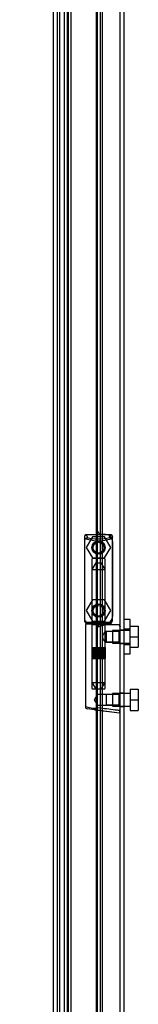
# Model space of a CAD drawing. Header units: inches. Extents: x 1 to 299, y -2 to 199.
# Tile 22 of 26: x 126 to 128, y 101 to 119. Entities that reach past the tile are written whole.
import ezdxf
from ezdxf.enums import TextEntityAlignment as Align
from ezdxf.lldxf.tags import DXFTag

# ---------------------------------------------------------------- set-up
doc = ezdxf.new("R2010")
doc.units = ezdxf.units.IN
doc.header["$MEASUREMENT"] = 0
for name, color, linetype in [('COM70220', 7, 'Continuous'), ('COM70708-4', 7, 'Continuous'), ('COM70711-4', 7, 'Continuous'), ('COM70712-12', 7, 'Continuous'), ('COM70714-4', 7, 'Continuous'), ('Default', 7, 'Continuous'), ('HNG86659-1', 7, 'Continuous'), ('HNG86659-2', 7, 'Continuous'), ('SCS86661', 7, 'Continuous'), ('WAM30017', 7, 'Continuous')]:
    doc.layers.add(name, color=color, linetype=linetype)
doc.styles.add('SEACAD_Times_New_Roman', font='times.ttf')
tags = doc.linetypes.add('HIDDEN2', pattern=[0.1875, 0.125, -0.0625]).pattern_tags.tags
tags[6:7] = [DXFTag(74, 4), DXFTag(75, 0), DXFTag(340, '0'), DXFTag(46, 0.0), DXFTag(50, 0.0), DXFTag(44, 0.0), DXFTag(45, 0.0)]
tags[4:5] = [DXFTag(74, 4), DXFTag(75, 0), DXFTag(340, '0'), DXFTag(46, 0.0), DXFTag(50, 0.0), DXFTag(44, 0.0), DXFTag(45, 0.0)]
doc.dimstyles.new('HAMMOND_(STH_-_300x200)', dxfattribs={"dimtxt": 1.5, "dimasz": 1.875, "dimexe": 0.75, "dimexo": 0.75, "dimgap": 0.375, "dimtad": 0, "dimtih": 1, "dimtoh": 1, "dimzin": 0, "dimdsep": 46, "dimtxsty": 'SEACAD_Times_New_Roman', "dimblk1": '_SE_FILLED', "dimblk2": '_SE_FILLED', "dimsah": 1, "dimcen": 0.75, "dimadec": 0, "dimazin": 0, "dimtfac": 0.8, "dimtofl": 0, "dimtmove": 0, "dimatfit": 3, "dimfxl": 1, "dimtolj": 1, "dimtzin": 0, "dimarcsym": 0})

# ---------------------------------------------------------------- blocks, each defined once
blk = doc.blocks.new('SE2')
at = {"layer": 'COM70220', "color": 7, "linetype": 'HIDDEN2'}
for p, q in [((126.614, 70.599), (126.614, 127.718)), ((126.615, 70.599), (126.615, 127.718)), ((126.617, 70.599), (126.617, 127.718)), ((126.863, 70.599), (126.863, 127.718))]:
    blk.add_line(p, q, dxfattribs=at)
at = {"layer": 'COM70708-4', "color": 7, "linetype": 'HIDDEN2'}
for p, q in [((127.823, 107.698), (127.751, 107.698)), ((127.751, 107.458), (127.823, 107.458)), ((127.823, 106.556), (127.751, 106.556)), ((127.751, 106.316), (127.823, 106.316))]:
    blk.add_line(p, q, dxfattribs=at)
at = {"layer": 'COM70711-4', "color": 7, "linetype": 'Continuous'}
blk.add_line((127.751, 69.244), (127.751, 129.039), dxfattribs=at)
at = {"layer": 'COM70711-4', "color": 7, "linetype": 'HIDDEN2'}
for p, q in [((127.823, 69.244), (127.823, 129.039)), ((126.796, 70.113), (126.796, 128.175)), ((126.865, 70.113), (126.865, 128.175)), ((126.737, 127.961), (126.737, 70.327)), ((126.809, 127.961), (126.809, 70.327))]:
    blk.add_line(p, q, dxfattribs=at)
at = {"layer": 'COM70712-12', "color": 7, "linetype": 'Continuous'}
for p, q in [((127.313, 128.781), (127.313, 69.536)), ((126.541, 69.886), (126.541, 128.431))]:
    blk.add_line(p, q, dxfattribs=at)
at = {"layer": 'COM70712-12', "color": 7, "linetype": 'HIDDEN2'}
for p, q in [((126.613, 69.886), (126.613, 128.431)), ((127.488, 109.432), (127.438, 109.432)), ((127.613, 109.307), (127.613, 107.943)), ((127.438, 107.818), (127.488, 107.818))]:
    blk.add_line(p, q, dxfattribs=at)
for centre in [(127.357, 109.196), (127.357, 108.054)]:
    blk.add_circle(centre, 0.12, dxfattribs=at)
for centre, start, end in [((127.438, 109.557), 180, 270), ((127.488, 109.307), 0, 90), ((127.488, 107.943), 270, 0), ((127.438, 107.693), 90, 180)]:
    blk.add_arc(centre, 0.125, start, end, dxfattribs=at)
at = {"layer": 'COM70714-4', "color": 7, "linetype": 'HIDDEN2'}
for p, q in [((126.653, 126.128), (126.653, 72.19)), ((127.332, 126.128), (127.332, 72.19)), ((127.386, 126.128), (127.386, 72.19)), ((127.426, 126.128), (127.426, 72.19))]:
    blk.add_line(p, q, dxfattribs=at)
at = {"layer": 'HNG86659-1', "color": 7, "linetype": 'HIDDEN2'}
for p, q in [((127.102, 109.388), (127.121, 109.338)), ((127.102, 109.388), (127.102, 107.873)), ((127.573, 109.427), (127.138, 109.427)), ((127.163, 109.372), (127.141, 109.427)), ((127.164, 109.369), (127.141, 109.427)), ((127.164, 109.369), (127.163, 109.372)), ((127.55, 109.369), (127.573, 109.427)), ((127.55, 109.369), (127.551, 109.372)), ((127.551, 109.372), (127.573, 109.427)), ((127.612, 109.388), (127.593, 109.338)), ((127.612, 107.873), (127.612, 109.388)), ((127.237, 108.983), (127.237, 107.826)), ((127.465, 108.995), (127.249, 108.995)), ((127.477, 107.826), (127.477, 108.983)), ((127.121, 107.869), (127.121, 107.834)), ((127.121, 107.794), (127.121, 106.313)), ((127.14, 107.814), (127.573, 107.814)), ((127.573, 107.814), (127.14, 107.814)), ((127.573, 107.834), (127.141, 107.834)), ((127.237, 107.826), (127.225, 107.814)), ((127.225, 107.814), (127.237, 107.802)), ((127.477, 107.826), (127.237, 107.826)), ((127.237, 107.802), (127.477, 107.802)), ((127.237, 107.802), (127.237, 106.645)), ((127.489, 107.814), (127.477, 107.826)), ((127.477, 107.802), (127.489, 107.814)), ((127.477, 107.674), (127.477, 107.802)), ((127.739, 107.794), (127.478, 107.794)), ((127.593, 107.834), (127.593, 107.869)), ((127.496, 107.675), (127.476, 107.675)), ((127.729, 107.675), (127.496, 107.675)), ((127.729, 107.675), (127.496, 107.675)), ((127.496, 107.675), (127.496, 107.481)), ((127.751, 107.696), (127.729, 107.675)), ((127.729, 107.481), (127.729, 107.675)), ((127.476, 107.481), (127.496, 107.481)), ((127.477, 106.645), (127.477, 107.482)), ((127.496, 107.481), (127.729, 107.481)), ((127.729, 107.481), (127.496, 107.481)), ((127.729, 107.481), (127.751, 107.46)), ((127.249, 106.633), (127.465, 106.633)), ((127.337, 106.533), (127.281, 106.436)), ((127.337, 106.339), (127.337, 106.533)), ((127.496, 106.533), (127.337, 106.533)), ((127.729, 106.533), (127.496, 106.533)), ((127.729, 106.533), (127.496, 106.533)), ((127.496, 106.533), (127.496, 106.339)), ((127.751, 106.554), (127.729, 106.533)), ((127.729, 106.339), (127.729, 106.533)), ((127.281, 106.436), (127.337, 106.339)), ((127.337, 106.339), (127.496, 106.339)), ((127.496, 106.339), (127.729, 106.339)), ((127.729, 106.339), (127.496, 106.339)), ((127.729, 106.339), (127.751, 106.318)), ((127.297, 106.257), (127.155, 106.274)), ((127.28, 106.259), (127.297, 106.257)), ((127.28, 106.259), (127.74, 106.201)), ((127.297, 106.257), (127.737, 106.202))]:
    blk.add_line(p, q, dxfattribs=at)
for centre, radius in [((127.357, 109.192), 0.118), ((127.357, 109.192), 0.0968), ((127.357, 109.192), 0.0968), ((127.357, 108.05), 0.118), ((127.357, 108.05), 0.0968), ((127.357, 108.05), 0.0968)]:
    blk.add_circle(centre, radius, dxfattribs=at)
for centre, radius, start, end in [((127.141, 109.388), 0.0392, 106.467, 168.78), ((127.041, 108.692), 0.706, 84.0827, 84.9945), ((127.145, 109.388), 0.0432, 170.3107, 181.0665), ((127.146, 109.333), 0.0255, 130.6693, 167.2932), ((127.14, 109.377), 0.0491, 88.6161, 102.0318), ((127.554, 109.487), 0.429, 188.1861, 189.6334), ((127.378, 110.161), 0.846, 252.8757, 268.5407), ((127.336, 110.154), 0.839, 271.3912, 287.1924), ((127.574, 109.377), 0.0491, 77.9682, 91.3839), ((127.159, 109.487), 0.429, 350.3666, 351.8139), ((127.573, 109.388), 0.0392, 11.22, 73.533), ((127.568, 109.333), 0.0255, 12.7068, 49.3307), ((127.673, 108.692), 0.706, 95.0056, 95.9172), ((127.569, 109.388), 0.0432, 358.9335, 9.6893), ((127.249, 108.983), 0.0118, 90, 180), ((127.465, 108.983), 0.0118, 0, 90), ((127.141, 107.872), 0.039, 178.4395, 188.4336), ((127.04, 108.575), 0.711, 274.9928, 275.9147), ((127.141, 107.873), 0.0395, 190.0421, 269.2684), ((127.154, 107.868), 0.0339, 170.6161, 269.1461), ((127.14, 107.834), 0.0197, 180, 270), ((127.14, 107.794), 0.0197, 90, 180), ((127.141, 107.875), 0.0417, 269.1335, 269.9996), ((127.559, 107.868), 0.0339, 270.8567, 9.3811), ((127.573, 107.873), 0.0395, 270.7315, 349.9579), ((127.573, 107.875), 0.0417, 270.0004, 270.8665), ((127.573, 107.834), 0.0197, 270, 360), ((127.573, 107.794), 0.0197, 0, 90), ((127.674, 108.575), 0.711, 264.0854, 265.0071), ((127.573, 107.872), 0.039, 351.5664, 1.5605), ((126.539, 108.415), 1.368, 331.1816, 331.5055), ((127.739, 107.783), 0.0118, 88.3734, 89.9992), ((127.739, 107.783), 0.0118, 0, 88.3726), ((127.249, 106.645), 0.0118, 180, 270), ((127.465, 106.645), 0.0118, 270, 0), ((127.16, 106.313), 0.0394, 179.9447, 262.875), ((127.739, 106.213), 0.0118, 262.875, 274.4046), ((127.705, 106.218), 0.0401, 21.8367, 34.9857), ((127.739, 106.213), 0.0118, 274.3868, 294.9231), ((127.088, 106.191), 0.656, 0.9731, 3.5902), ((127.739, 106.213), 0.0118, 294.9228, 0)]:
    blk.add_arc(centre, radius, start, end, dxfattribs=at)
for centre, major_axis, ratio, start_param, end_param in [((127.141, 109.415), (0, -0.0118), 0.049276, 3.017238, 3.218468), ((127.357, 109.379), (-0.203, 0), 0.124034, 0.384899, 2.682307), ((127.573, 109.415), (0, -0.0118), 0.049276, 3.064718, 3.265947)]:
    blk.add_ellipse(centre, major_axis=major_axis, ratio=ratio, start_param=start_param, end_param=end_param, dxfattribs=at)
for points, knots in [([(127.129, 109.352), (127.131, 109.355), (127.134, 109.358), (127.14, 109.363), (127.143, 109.366), (127.148, 109.368), (127.15, 109.369), (127.154, 109.37), (127.156, 109.37), (127.159, 109.37), (127.16, 109.37), (127.162, 109.37), (127.163, 109.369), (127.164, 109.369)], [0, 0, 0, 0, 0.25, 0.25, 0.5, 0.5, 0.625, 0.625, 0.75, 0.75, 0.875, 0.875, 1, 1, 1, 1]), ([(127.584, 109.352), (127.582, 109.355), (127.58, 109.358), (127.574, 109.363), (127.571, 109.366), (127.565, 109.368), (127.564, 109.369), (127.56, 109.37), (127.558, 109.37), (127.555, 109.37), (127.554, 109.37), (127.552, 109.37), (127.551, 109.369), (127.55, 109.369)], [0, 0, 0, 0, 0.25, 0.25, 0.5, 0.5, 0.625, 0.625, 0.75, 0.75, 0.875, 0.875, 1, 1, 1, 1]), ([(127.345, 107.755), (127.351, 107.757), (127.356, 107.76), (127.368, 107.764), (127.373, 107.766), (127.39, 107.773), (127.401, 107.777), (127.423, 107.784), (127.434, 107.788), (127.456, 107.793), (127.467, 107.794), (127.478, 107.794)], [0, 0, 0, 0, 0.125, 0.125, 0.25, 0.25, 0.5, 0.5, 0.75, 0.75, 1, 1, 1, 1]), ([(127.742, 107.762), (127.742, 107.771), (127.742, 107.779), (127.741, 107.788), (127.741, 107.79), (127.741, 107.793), (127.74, 107.793), (127.74, 107.794), (127.74, 107.794), (127.74, 107.794), (127.74, 107.794), (127.739, 107.794), (127.739, 107.794), (127.739, 107.794)], [0, 0, 0, 0, 0.5, 0.5, 0.75, 0.75, 0.875, 0.875, 0.9375, 0.9375, 0.96875, 0.96875, 1, 1, 1, 1]), ([(127.742, 107.762), (127.744, 107.762), (127.747, 107.762), (127.75, 107.761), (127.751, 107.761), (127.751, 107.761)], [0, 0, 0, 0, 0.5, 0.5, 1, 1, 1, 1]), ([(127.477, 107.675), (127.477, 107.675), (127.467, 107.663), (127.449, 107.637), (127.443, 107.627), (127.432, 107.605), (127.428, 107.591), (127.428, 107.564), (127.432, 107.551), (127.443, 107.529), (127.449, 107.519), (127.461, 107.501), (127.466, 107.494), (127.474, 107.484), (127.477, 107.481), (127.477, 107.481), (127.477, 107.481), (127.477, 107.481)], [0.2503152, 0.2503152, 0.2503152, 0.2503152, 0.375, 0.375, 0.4375, 0.4375, 0.5, 0.5, 0.5625, 0.5625, 0.625, 0.625, 0.6875, 0.6875, 0.75, 0.75, 0.7505722, 0.7505722, 0.7505722, 0.7505722]), ([(127.294, 106.276), (127.245, 106.283), (127.2, 106.291), (127.138, 106.304), (127.121, 106.31), (127.121, 106.313)], [0, 0, 0, 0, 0.5, 0.5, 1, 1, 1, 1]), ([(127.294, 106.276), (127.294, 106.273), (127.293, 106.27), (127.293, 106.265), (127.293, 106.262), (127.293, 106.26), (127.293, 106.259), (127.292, 106.258), (127.291, 106.258), (127.289, 106.258), (127.287, 106.258), (127.284, 106.259), (127.282, 106.259), (127.28, 106.259)], [0, 0, 0, 0, 0.25, 0.25, 0.5, 0.5, 0.625, 0.625, 0.75, 0.75, 0.875, 0.875, 1, 1, 1, 1]), ([(127.345, 106.29), (127.345, 106.29), (127.344, 106.29), (127.343, 106.29), (127.342, 106.289), (127.341, 106.289), (127.34, 106.289), (127.336, 106.288), (127.334, 106.287), (127.328, 106.285), (127.324, 106.284), (127.311, 106.281), (127.302, 106.278), (127.294, 106.276)], [0, 0, 0, 0, 0.03125, 0.03125, 0.0625, 0.0625, 0.125, 0.125, 0.25, 0.25, 0.5, 0.5, 1, 1, 1, 1]), ([(127.738, 106.241), (127.712, 106.244), (127.686, 106.247), (127.66, 106.25), (127.555, 106.263), (127.45, 106.277), (127.345, 106.29)], [0, 0, 0, 0, 0.198595, 0.198595, 0.198595, 1, 1, 1, 1]), ([(127.742, 106.232), (127.745, 106.233), (127.747, 106.233), (127.75, 106.233), (127.751, 106.233), (127.751, 106.234)], [0, 0, 0, 0, 0.5, 0.5, 1, 1, 1, 1])]:
    blk.add_open_spline(points, degree=3, knots=knots, dxfattribs=at)
blk.add_open_spline([(127.429, 107.567), (127.428, 107.57), (127.428, 107.574), (127.428, 107.578)], degree=3, dxfattribs=at)
at = {"layer": 'HNG86659-2', "color": 7, "linetype": 'HIDDEN2'}
for p, q in [((127.308, 108.916), (127.239, 108.798)), ((127.308, 108.916), (127.406, 108.916)), ((127.475, 108.798), (127.406, 108.916)), ((127.239, 108.798), (127.475, 108.798)), ((127.239, 108.798), (127.239, 107.381)), ((127.475, 107.381), (127.475, 108.798)), ((127.234, 107.381), (127.234, 107.184)), ((127.234, 107.381), (127.238, 107.381)), ((127.234, 107.381), (127.234, 107.184)), ((127.236, 107.381), (127.236, 107.184)), ((127.238, 107.381), (127.242, 107.381)), ((127.238, 107.381), (127.238, 107.184)), ((127.239, 107.381), (127.239, 107.184)), ((127.242, 107.381), (127.26, 107.381)), ((127.242, 107.381), (127.242, 107.184)), ((127.244, 107.381), (127.244, 107.184)), ((127.247, 107.381), (127.247, 107.184)), ((127.255, 107.381), (127.255, 107.184)), ((127.255, 107.381), (127.255, 107.184)), ((127.26, 107.381), (127.269, 107.381)), ((127.26, 107.381), (127.26, 107.184)), ((127.269, 107.381), (127.27, 107.381)), ((127.269, 107.381), (127.269, 107.184)), ((127.27, 107.381), (127.3, 107.381)), ((127.27, 107.381), (127.27, 107.184)), ((127.279, 107.381), (127.279, 107.184)), ((127.288, 107.381), (127.288, 107.184)), ((127.291, 107.381), (127.291, 107.184)), ((127.3, 107.381), (127.308, 107.381)), ((127.3, 107.381), (127.3, 107.184)), ((127.308, 107.381), (127.314, 107.381)), ((127.308, 107.381), (127.308, 107.184)), ((127.314, 107.381), (127.349, 107.381)), ((127.314, 107.381), (127.314, 107.184)), ((127.324, 107.381), (127.324, 107.184)), ((127.332, 107.381), (127.332, 107.184)), ((127.339, 107.381), (127.339, 107.184)), ((127.349, 107.381), (127.357, 107.381)), ((127.349, 107.381), (127.349, 107.184)), ((127.357, 107.381), (127.364, 107.381)), ((127.357, 107.381), (127.357, 107.184)), ((127.364, 107.381), (127.4, 107.381)), ((127.364, 107.381), (127.364, 107.184)), ((127.375, 107.381), (127.375, 107.184)), ((127.381, 107.381), (127.381, 107.184)), ((127.39, 107.381), (127.39, 107.184)), ((127.4, 107.381), (127.405, 107.381)), ((127.4, 107.381), (127.4, 107.184)), ((127.405, 107.381), (127.414, 107.381)), ((127.405, 107.381), (127.405, 107.184)), ((127.414, 107.381), (127.443, 107.381)), ((127.414, 107.381), (127.414, 107.184)), ((127.423, 107.381), (127.423, 107.184)), ((127.426, 107.381), (127.426, 107.184)), ((127.435, 107.381), (127.435, 107.184)), ((127.443, 107.381), (127.444, 107.381)), ((127.443, 107.381), (127.443, 107.184)), ((127.444, 107.381), (127.453, 107.381)), ((127.444, 107.381), (127.444, 107.184)), ((127.453, 107.381), (127.471, 107.381)), ((127.453, 107.381), (127.453, 107.184)), ((127.459, 107.381), (127.459, 107.184)), ((127.459, 107.381), (127.459, 107.184)), ((127.467, 107.381), (127.467, 107.184)), ((127.469, 107.381), (127.469, 107.184)), ((127.471, 107.381), (127.476, 107.381)), ((127.471, 107.381), (127.471, 107.184)), ((127.474, 107.381), (127.474, 107.184)), ((127.476, 107.381), (127.48, 107.381)), ((127.476, 107.381), (127.476, 107.184)), ((127.478, 107.381), (127.478, 107.184)), ((127.48, 107.381), (127.48, 107.184)), ((127.48, 107.184), (127.48, 107.381)), ((127.234, 107.184), (127.238, 107.184)), ((127.238, 107.184), (127.242, 107.184)), ((127.239, 107.184), (127.239, 106.751)), ((127.242, 107.184), (127.26, 107.184)), ((127.26, 107.184), (127.269, 107.184)), ((127.269, 107.184), (127.27, 107.184)), ((127.27, 107.184), (127.3, 107.184)), ((127.3, 107.184), (127.308, 107.184)), ((127.308, 107.184), (127.314, 107.184)), ((127.314, 107.184), (127.349, 107.184)), ((127.349, 107.184), (127.357, 107.184)), ((127.357, 107.184), (127.364, 107.184)), ((127.364, 107.184), (127.4, 107.184)), ((127.4, 107.184), (127.405, 107.184)), ((127.405, 107.184), (127.414, 107.184)), ((127.414, 107.184), (127.443, 107.184)), ((127.443, 107.184), (127.444, 107.184)), ((127.444, 107.184), (127.453, 107.184)), ((127.453, 107.184), (127.471, 107.184)), ((127.471, 107.184), (127.476, 107.184)), ((127.475, 106.751), (127.475, 107.184)), ((127.476, 107.184), (127.48, 107.184)), ((127.239, 106.751), (127.475, 106.751)), ((127.239, 106.751), (127.308, 106.633)), ((127.406, 106.633), (127.475, 106.751))]:
    blk.add_line(p, q, dxfattribs=at)
at = {"layer": 'SCS86661', "color": 7, "linetype": 'HIDDEN2'}
for p, q in [((127.246, 109.388), (127.136, 109.196)), ((127.467, 109.388), (127.246, 109.388)), ((127.578, 109.196), (127.467, 109.388)), ((127.136, 109.196), (127.246, 109.005)), ((127.467, 109.005), (127.578, 109.196)), ((127.246, 109.005), (127.467, 109.005)), ((127.246, 108.246), (127.136, 108.054)), ((127.467, 108.246), (127.246, 108.246)), ((127.578, 108.054), (127.467, 108.246)), ((127.136, 108.054), (127.246, 107.863)), ((127.467, 107.863), (127.578, 108.054)), ((127.246, 107.863), (127.467, 107.863)), ((127.928, 107.77), (128.078, 107.77)), ((128.078, 107.77), (128.078, 107.578)), ((127.613, 107.691), (127.613, 107.465)), ((127.928, 107.691), (127.613, 107.691)), ((127.928, 107.578), (128.078, 107.578)), ((128.078, 107.578), (128.078, 107.387)), ((127.613, 107.465), (127.928, 107.465)), ((127.928, 107.387), (128.078, 107.387)), ((127.613, 106.549), (127.613, 106.323)), ((127.928, 106.549), (127.613, 106.549)), ((127.928, 106.628), (127.928, 106.436)), ((127.928, 106.628), (128.078, 106.628)), ((128.078, 106.628), (128.078, 106.436)), ((127.613, 106.323), (127.928, 106.323)), ((127.928, 106.436), (127.928, 106.245)), ((127.928, 106.436), (128.078, 106.436)), ((128.078, 106.436), (128.078, 106.245)), ((127.928, 106.245), (128.078, 106.245))]:
    blk.add_line(p, q, dxfattribs=at)
for centre in [(127.357, 109.196), (127.357, 108.054)]:
    blk.add_circle(centre, 0.113, dxfattribs=at)
at = {"layer": 'WAM30017', "color": 7, "linetype": 'HIDDEN2'}
for p, q in [((127.928, 107.891), (127.823, 107.891)), ((127.928, 107.266), (127.928, 107.891)), ((127.928, 107.716), (127.823, 107.716)), ((127.823, 107.441), (127.928, 107.441)), ((127.823, 107.266), (127.928, 107.266))]:
    blk.add_line(p, q, dxfattribs=at)
blk = doc.blocks.new('DMBLK319')
at = {"layer": 'Default', "linetype": 'Continuous', "transparency": 16777216}
for points in [[(114.065, 126.047), (114.69, 126.047), (114.378, 127.922)], [(114.065, 72.229), (114.378, 70.354), (114.69, 72.229)]]:
    blk.add_hatch(color=7, dxfattribs=at).paths.add_polyline_path(points)
at = {"layer": 'Default', "color": 7, "linetype": 'Continuous', "transparency": 16777216}
for p, q in [((126.011, 127.922), (113.628, 127.922)), ((114.378, 127.922), (114.378, 102.423)), ((114.378, 95.373), (114.378, 70.354)), ((125.995, 70.354), (113.628, 70.354))]:
    blk.add_line(p, q, dxfattribs=at)
at = {"layer": 'Default', "color": 7, "linetype": 'Continuous', "transparency": 16777216, "style": 'SEACAD_Times_New_Roman'}
for s, p in [('57.57', (111.819, 101.898)), ('DOOR ', (110.948, 99.648)), ('OPENING', (109.508, 97.398))]:
    blk.add_text(s, height=1.5, dxfattribs=at).set_placement(p, align=Align.TOP_LEFT)
blk = doc.blocks.new('_SE_FILLED')
at = {"color": 0}
blk.add_line((0, 0), (-1, 0), dxfattribs=at)
blk.add_solid([(0, 0), (-1, -0.1665), (-1, 0.1665), (0, 0)], dxfattribs=at)

msp = doc.modelspace()

# ---------------------------------------------------------------- block references
at = {"layer": 'Default'}
msp.add_blockref('SE2', (0, 0), dxfattribs=at)

# ---------------------------------------------------------------- dimensions: what is measured, and where the dimension line sits
at = {"layer": 'Default', "color": 7, "linetype": 'Continuous'}
dim = msp.add_linear_dim(base=(114.378, 127.922), p1=(126.761, 127.922), p2=(126.745, 70.354), angle=269.9842, text='\\A1;<>\\PDOOR \\XOPENING', dimstyle='HAMMOND_(STH_-_300x200)', dxfattribs=at)
dim.commit()
dim.dimension.update_dxf_attribs({"geometry": 'DMBLK319', "text_midpoint": (114.378, 101.148), "dimtype": 161})

doc.saveas('drawing.dxf')
